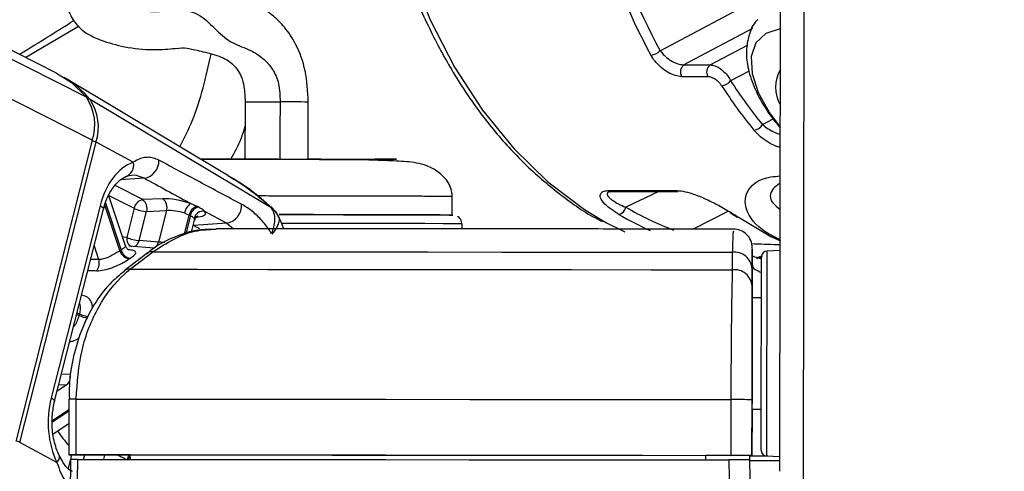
# Model space of a CAD drawing. Header units: millimetres. Extents: x 20 to 22981, y 40 to 19992.
# Tile 7 of 158: x 3953 to 4059, y 6447 to 6495. Entities that reach past the tile are written whole.
import ezdxf

# ---------------------------------------------------------------- set-up
doc = ezdxf.new("R2010")
doc.units = ezdxf.units.MM
doc.header["$LTSCALE"] = 2
doc.layers.add('COMPONENT_GEOMETRY', color=7, linetype='Continuous')
doc.styles.add('SLDTEXTSTYLE0', font='TXT', dxfattribs={"width": 0.75})
doc.dimstyles.new('SLDDIMSTYLE0', dxfattribs={"dimtxt": 100, "dimasz": 6.604, "dimexe": 0, "dimexo": 0.0625, "dimgap": 25, "dimtad": 0, "dimtih": 1, "dimtoh": 1, "dimdec": 0, "dimrnd": 1e-09, "dimzin": 12, "dimdsep": 46, "dimtxsty": 'SLDTEXTSTYLE0', "dimsah": 1, "dimcen": 0.09, "dimadec": 0, "dimazin": 3, "dimtfac": 1, "dimtdec": 0, "dimtofl": 0, "dimtmove": 0, "dimatfit": 3, "dimfxl": 1, "dimfrac": 2, "dimtolj": 1, "dimtzin": 12, "dimarcsym": 0})

# ---------------------------------------------------------------- blocks, each defined once
blk = doc.blocks.new('_D_4')
at = {"layer": 'COMPONENT_GEOMETRY', "color": 7}
for p, q in [((6638.52, 7959.49), (995.17, 7959.49)), ((1001.52, 7959.49), (1001.52, 5203.33)), ((801.45, 5183.02), (770.98, 5183.02)), ((770.98, 5183.02), (770.98, 5024.27)), ((1201.59, 5183.02), (1232.06, 5183.02)), ((1232.06, 5183.02), (1232.06, 5024.27)), ((770.98, 5024.27), (801.45, 5024.27)), ((1232.06, 5024.27), (1201.59, 5024.27)), ((1001.52, 2118.49), (1001.52, 4874.65)), ((6578.75, 2118.49), (995.17, 2118.49))]:
    blk.add_line(p, q, dxfattribs=at)
for points in [[(1001.52, 7959.49), (1000.51, 7952.89), (1002.54, 7952.89)], [(1001.52, 2118.49), (1002.54, 2125.1), (1000.51, 2125.1)]]:
    blk.add_solid(points, dxfattribs=at)
at = {"layer": 'COMPONENT_GEOMETRY', "color": 7, "char_height": 100, "attachment_point": 1, "style": 'SLDTEXTSTYLE0'}
for s, insert in [('9\'6.98"', (801.45, 5153.18)), ('2921mm', (728.74, 5003.56))]:
    blk.add_mtext(s, dxfattribs=dict(at, insert=insert))

msp = doc.modelspace()

# ---------------------------------------------------------------- linework, layer by layer
at = {"color": 8, "linetype": 'Continuous', "lineweight": 25}
for p, q in [((3960.89, 6482.22), (3704.58, 6612.47)), ((3960.25, 6486.86), (3713.06, 6612.47)), ((4037.47, 6441.74), (4037.67, 6587.84)), ((4022.03, 6491.87), (4034.98, 6498.76)), ((3959.48, 6494.5), (3953.73, 6491.13)), ((4031.99, 6494.28), (4024.58, 6490.34)), ((4027.41, 6490.34), (4031.43, 6492.48)), ((4031.6, 6489.68), (4029.62, 6488.63)), ((4033.05, 6483.91), (4034.21, 6484.53)), ((3966.5, 6478.13), (3963.93, 6477.95)), ((3966.32, 6475.83), (3963.34, 6477.34)), ((4021.9, 6476.71), (4018.34, 6475.01)), ((3963.87, 6470.33), (3962.23, 6475.24)), ((3962.3, 6475.47), (3963.99, 6470.4)), ((3962.68, 6476.27), (3965.41, 6474.89)), ((3980.08, 6475.03), (3980.12, 6474.99)), ((4025.54, 6472.65), (4029.37, 6474.6)), ((3970.8, 6472.09), (3971.33, 6474.17)), ((3971.45, 6474.11), (3970.95, 6472.13)), ((3972.1, 6473.94), (3972.31, 6473.96)), ((3975.38, 6473.29), (3976.11, 6472.69)), ((3971.76, 6473.04), (3971.79, 6473.04)), ((3971.79, 6473.04), (3971.77, 6473.06)), ((3961.08, 6470.84), (3961.57, 6469.38)), ((3961.57, 6469.38), (3960.72, 6469.39)), ((4032.44, 6469.49), (4033.04, 6469.71)), ((3959.26, 6463.64), (3959.5, 6463.52)), ((3959.45, 6463.35), (3959.21, 6463.47)), ((3958.53, 6456.98), (3957.57, 6457.02)), ((3958.14, 6455.87), (3957.11, 6455.18)), ((3957.29, 6455.91), (3958.14, 6455.87)), ((3956.6, 6452.05), (3958.37, 6453.23)), ((3958.37, 6453.03), (3956.6, 6451.85)), ((3958.66, 6448.33), (3958.29, 6446.86)), ((3959.95, 6447.84), (3960.08, 6448.33)), ((3962.2, 6448.32), (3962.08, 6447.83))]:
    msp.add_line(p, q, dxfattribs=at)
at = {"color": 7, "linetype": 'Continuous', "lineweight": 25}
for p, q in [((3957.05, 6489.45), (3714.96, 6612.47)), ((4034.91, 6446.56), (4035.12, 6603.46)), ((4024.58, 6490.34), (4027.41, 6490.34)), ((4027.18, 6489.07), (4024.36, 6489.07)), ((3975.48, 6478.42), (3958.04, 6488.88)), ((3980.12, 6474.99), (3960.65, 6486.62)), ((3977.34, 6486.35), (3977.33, 6480.19)), ((3984.13, 6480.18), (3984.14, 6486.34)), ((3960.89, 6482.22), (3952.68, 6449.9)), ((3953.07, 6449.68), (3961.29, 6482.01)), ((3965.3, 6479.85), (3961.29, 6482.01)), ((3977.33, 6480.18), (3973.23, 6480.19)), ((4016.54, 6476.81), (4023.67, 6476.81)), ((4016.8, 6476.7), (4016.83, 6476.7)), ((4016.82, 6476.71), (4023.95, 6476.71)), ((3964.46, 6470.84), (3962.66, 6476.24)), ((3968.46, 6475.92), (3966.32, 6475.83)), ((3972.17, 6475.1), (3971.48, 6475.42)), ((3999.65, 6474.17), (3999.65, 6476.16)), ((3961.73, 6475.17), (3956.46, 6454.46)), ((3956.83, 6454.1), (3962.09, 6474.8)), ((3965.41, 6474.89), (3964.61, 6471.76)), ((3965.95, 6471.42), (3966.74, 6474.55)), ((3966.74, 6474.55), (3968.89, 6474.64)), ((3968.89, 6474.64), (3968.03, 6471.26)), ((3970.84, 6474.36), (3971.33, 6474.17)), ((3972.98, 6474.6), (3975.38, 6473.29)), ((3971.58, 6472.31), (3971.91, 6473.61)), ((3975.38, 6473.29), (3971.79, 6473.04)), ((4000.72, 6472.68), (4000.7, 6473.22)), ((4030.53, 6473.89), (4033.95, 6471.87)), ((3968.03, 6471.26), (3965.95, 6471.42)), ((4033.95, 6471.87), (4034.97, 6471.4)), ((3966.77, 6470.04), (3964.32, 6468.15)), ((3967.6, 6470.6), (3964.82, 6470.81)), ((3964.96, 6468.32), (3967.41, 6470.21)), ((4029.8, 6470.16), (4029.8, 6468.27)), ((4031.94, 6470.42), (4031.94, 6468.81)), ((4034.94, 6470.35), (4033.51, 6470.28)), ((4032.95, 6469.73), (4032.45, 6469.57)), ((4032.45, 6469.57), (4032.94, 6469.57)), ((4031.94, 6468.81), (4031.93, 6465.25)), ((4031.93, 6466.51), (4031.94, 6468.41)), ((4032.93, 6465.25), (4031.93, 6465.25)), ((4031.93, 6465.25), (4031.93, 6465.25)), ((4031.92, 6459.36), (4031.91, 6448.26)), ((3958.37, 6454.33), (3958.36, 6448.33)), ((3958.37, 6454.33), (3958.37, 6454.33)), ((3959.15, 6448.34), (3959.16, 6454.34)), ((4029.65, 6454.28), (4029.64, 6448.28)), ((4031.91, 6448.27), (4031.92, 6454.27)), ((4031.92, 6453.25), (4031.91, 6448.23)), ((4031.91, 6448.24), (4031.92, 6453.25)), ((4031.92, 6453.25), (4032.92, 6453.25)), ((3956.66, 6450.58), (3958.36, 6451.71)), ((3957.08, 6447.52), (3953.07, 6449.68)), ((3958.53, 6447.83), (3958.51, 6441.7)), ((3964.94, 6448.32), (3958.95, 6448.33)), ((3963.74, 6447.83), (3964.95, 6447.82)), ((3964.94, 6448.33), (3964.95, 6447.83)), ((4026.91, 6448.28), (4026.91, 6448.26)), ((4026.91, 6448.28), (4026.91, 6447.78)), ((4031.91, 6448.26), (4026.91, 6448.26)), ((4026.91, 6448.26), (4026.91, 6447.78)), ((4031.7, 6447.76), (4031.69, 6448.26)), ((4031.69, 6448.24), (4031.91, 6448.24)), ((4031.8, 6441.67), (4031.7, 6447.77)), ((4031.91, 6448.27), (4031.91, 6448.26)), ((4031.91, 6448.24), (4031.91, 6448.23)), ((4033.48, 6448.22), (4034.91, 6448.14))]:
    msp.add_line(p, q, dxfattribs=at)
at = {"color": 8, "linetype": 'Continuous', "lineweight": 25, "flags": 128}
for points in [[(3991.29, 6518.19), (3992.04, 6512.47), (3993.32, 6506.44), (3995.08, 6500.65), (3997.28, 6495.18), (3999.9, 6490.09), (4002.91, 6485.45), (4006.27, 6481.32), (4009.94, 6477.74), (4013.87, 6474.77), (4016.27, 6473.33)], [(4034.97, 6494.22), (4034.96, 6494.22), (4033.4, 6493.73), (4032.34, 6492.72), (4031.84, 6491.25), (4031.93, 6489.43), (4032.6, 6487.36), (4033.82, 6485.17), (4034.96, 6483.65)], [(3977.34, 6486.35), (3977.36, 6486.35), (3977.76, 6486.35), (3978.61, 6486.35), (3979.79, 6486.35), (3981.11, 6486.35)], [(3961.73, 6475.17), (3961.89, 6475.07), (3962.01, 6474.98), (3962.08, 6474.89), (3962.09, 6474.81), (3962.09, 6474.8)], [(4000.7, 6473.22), (4000.64, 6473.22), (4000.01, 6473.22), (3998.68, 6473.23), (3996.7, 6473.24), (3994.13, 6473.24), (3991.08, 6473.25), (3987.65, 6473.26), (3983.97, 6473.26), (3981.29, 6473.27)], [(3972.45, 6472.67), (3972.25, 6472.79), (3971.79, 6473.04)], [(3964.61, 6471.76), (3964.29, 6471.8), (3964.14, 6471.81)], [(4033.51, 6470.28), (4033.51, 6470.26), (4033.51, 6469.73), (4033.5, 6468.49), (4033.5, 6466.61), (4033.5, 6464.24), (4033.5, 6461.52)], [(4032.94, 6469.41), (4032.92, 6469.42), (4032.73, 6469.49)], [(4033.5, 6461.52), (4033.49, 6458.65), (4033.49, 6455.82), (4033.48, 6453.22), (4033.48, 6451.04), (4033.48, 6449.41), (4033.48, 6448.45), (4033.48, 6448.22)], [(3956.46, 6454.46), (3956.63, 6454.36), (3956.75, 6454.27), (3956.81, 6454.18), (3956.83, 6454.11), (3956.83, 6454.09)], [(3957.08, 6447.52), (3957.23, 6447.7), (3957.32, 6447.88), (3957.37, 6448.04), (3957.36, 6448.18), (3957.34, 6448.26)]]:
    msp.add_lwpolyline(points, dxfattribs=at)
at = {"color": 7, "linetype": 'Continuous', "lineweight": 25, "flags": 128}
for points in [[(3957.05, 6489.45), (3958.64, 6488.43), (3960.25, 6486.86)], [(3972.29, 6475.04), (3972.26, 6475.06), (3972.17, 6475.1)], [(3981, 6474.22), (3984.36, 6474.21), (3987.94, 6474.2), (3991.23, 6474.2), (3994.12, 6474.19), (3996.49, 6474.18), (3998.25, 6474.18), (3999.33, 6474.17), (3999.7, 6474.16)], [(3999.56, 6474.17), (3999.35, 6474.17), (3998.34, 6474.18), (3996.64, 6474.18), (3994.34, 6474.19), (3991.5, 6474.2), (3988.25, 6474.2), (3984.71, 6474.21), (3981.01, 6474.22), (3981.01, 6474.22)], [(3971.33, 6474.17), (3971.42, 6474.12), (3971.45, 6474.11)], [(4016.27, 6473.33), (4018, 6472.45), (4018.24, 6472.34)], [(4030.53, 6473.89), (4030.42, 6473.91), (4030.34, 6473.94)], [(3967.41, 6470.21), (3974.41, 6470.21), (3981.69, 6470.2), (3989.23, 6470.2), (3997, 6470.19), (4004.98, 6470.18), (4013.12, 6470.18), (4021.41, 6470.17), (4029.8, 6470.16)], [(4032.93, 6461.4), (4032.93, 6463.97), (4032.93, 6466.21), (4032.94, 6467.98), (4032.94, 6469.16), (4032.94, 6469.66), (4032.94, 6469.68)], [(3964.96, 6468.32), (3972.22, 6468.32), (3979.78, 6468.31), (3987.61, 6468.31), (3995.69, 6468.3), (4003.98, 6468.29), (4012.45, 6468.29), (4021.07, 6468.28), (4029.8, 6468.27)], [(4032.93, 6465.25), (4032.93, 6465.57), (4032.93, 6465.85)], [(4031.93, 6465.25), (4031.93, 6465.14), (4031.93, 6464.81), (4031.93, 6464.26), (4031.93, 6463.53), (4031.93, 6462.64), (4031.93, 6461.63), (4031.93, 6460.52), (4031.92, 6459.36)], [(4032.91, 6448.82), (4032.91, 6449.04), (4032.91, 6449.94), (4032.91, 6451.48), (4032.92, 6453.55), (4032.92, 6456.01), (4032.92, 6458.68), (4032.93, 6461.4)], [(3959.16, 6454.34), (3967.02, 6454.33), (3975.22, 6454.33), (3983.73, 6454.32), (3992.51, 6454.32), (4001.54, 6454.31), (4010.76, 6454.3), (4020.14, 6454.29), (4029.65, 6454.28)], [(4032.91, 6452.65), (4032.92, 6452.79), (4032.92, 6453.25)], [(3958.95, 6448.33), (3958.68, 6448.33), (3958.49, 6448.33), (3958.38, 6448.33), (3958.36, 6448.33), (3958.44, 6448.34), (3958.6, 6448.34), (3958.84, 6448.34), (3959.15, 6448.34)], [(3959.15, 6448.34), (3967.01, 6448.33), (3975.21, 6448.33), (3983.72, 6448.32), (3992.51, 6448.32), (4001.53, 6448.31), (4010.75, 6448.3), (4020.13, 6448.29), (4029.64, 6448.28)], [(3959.3, 6441.66), (3959.31, 6445.66), (3959.32, 6447.84)], [(3959.32, 6447.84), (3967.14, 6447.83), (3975.3, 6447.83), (3983.77, 6447.82), (3992.51, 6447.82), (4001.48, 6447.81), (4010.64, 6447.8), (4019.97, 6447.79), (4029.42, 6447.78)], [(3964.94, 6448.33), (3971.94, 6448.32), (3979.2, 6448.32), (3986.7, 6448.31), (3994.42, 6448.31), (4002.33, 6448.3), (4010.4, 6448.29), (4018.6, 6448.29), (4026.91, 6448.28)], [(4029.42, 6447.78), (4029.49, 6443.78), (4029.53, 6441.61)], [(4031.69, 6448.21), (4032.21, 6448.21), (4033.61, 6448.21)]]:
    msp.add_lwpolyline(points, dxfattribs=at)
at = {"color": 7, "linetype": 'Continuous', "lineweight": 25}
for centre, radius, start, end in [((4020.89, 6492.97), 1.58, 275.0961, 316.3077), ((4025.17, 6489.58), 0.957, 127.5665, 212.1726), ((4027.99, 6489.58), 0.957, 127.5665, 212.1726), ((4038.3, 6487.93), 3.84, 150.0571, 209.7893), ((3952.85, 6480.25), 10.07, 39.2001, 60.267), ((4028.5, 6489.53), 1.44, 275.8598, 321.1554), ((3955.85, 6483.89), 5.31, 341.7268, 34.0226), ((3956.27, 6483.66), 5.28, 341.7268, 34.0226), ((4031.97, 6484.57), 1.27, 277.085, 328.6081), ((3964.15, 6479.49), 1.2, 283.6721, 17.4452), ((3966.13, 6480.03), 1.94, 280.8497, 1.336), ((4023.96, 6477.15), 0.444, 230.0489, 269.1431), ((3966.57, 6474.67), 1.19, 102.5759, 169.3404), ((3965.58, 6474.87), 1.21, 344.4892, 52.3748), ((3967.73, 6474.96), 1.21, 344.4892, 52.3748), ((3972.4, 6474.14), 1.58, 125.8352, 171.7826), ((3975.02, 6475.19), 1.94, 280.8664, 4.0207), ((3966.93, 6478.09), 3.55, 244.6167, 266.9854), ((3972.53, 6473.93), 1.23, 107.0071, 168.7804), ((3972.65, 6473.87), 1.23, 107.2064, 168.7577), ((3972.88, 6473.53), 1.07, 84.6547, 164.9483), ((4017.34, 6475.22), 1.02, 282.9149, 348.0828), ((4029.71, 6474.76), 0.367, 237.7779, 270.7428), ((4029.94, 6470.65), 2, 359.8719, 91.2784), ((3966.13, 6474.97), 3.55, 244.6167, 266.9854), ((3968.29, 6463.82), 7.86, 123.1708, 124.2002), ((3965.1, 6470.68), 1.28, 196.1755, 258.4545), ((3965.21, 6470.74), 1.27, 195.363, 258.2982), ((3967.3, 6469.32), 0.898, 82.7662, 126.343), ((4030.03, 6468.26), 1.91, 4.2256, 97.0641), ((4033.54, 6469.68), 0.6, 92.923, 179.923), ((3960.28, 6468.97), 1.36, 324.035, 17.3968), ((3968.9, 6463.46), 7.22, 123.1708, 124.2002), ((4030.03, 6466.37), 1.91, 4.2217, 96.9779), ((3974.83, 6459.53), 15.84, 165.4215, 166.0666), ((3957.34, 6456.78), 1.21, 311.5598, 9.5817), ((4029.67, 6014.56), 439.72, 89.7078, 90.0036), ((4033.51, 6448.82), 0.6, 179.923, 266.923), ((4029.67, 6008.56), 439.72, 89.7078, 90.0036), ((4035.13, 6827), 379.29, 269.4813, 269.971), ((4033.59, 6588.52), 140.3, 269.3154, 269.9401)]:
    msp.add_arc(centre, radius, start, end, dxfattribs=at)
at = {"color": 8, "linetype": 'Continuous', "lineweight": 25}
for centre, radius, start, end in [((3960.44, 6486.24), 0.431, 60.9215, 96.3635), ((3981.21, 5988.71), 497.64, 89.6626, 90.0115), ((3960.42, 6480.29), 1.93, 63.4103, 76.5105), ((4016.83, 6477.16), 0.447, 230.2003, 268.9917), ((3965.48, 6471.59), 0.885, 168.701, 244.5884), ((3965.1, 6471.59), 0.864, 287.4359, 348.626), ((3967.17, 6471.44), 0.874, 289.36, 348.4588), ((3964.85, 6467.43), 0.895, 82.8573, 127.3021), ((3960.98, 6466.66), 3.64, 245.2071, 260.5281), ((3961.03, 6466.68), 3.51, 244.1552, 260.6574), ((3958.89, 6360.21), 94.12, 89.8378, 90.3187), ((3966.45, 6456.8), 11, 212.3726, 222.7131), ((3952.21, 6447.96), 1.93, 63.4106, 76.5169), ((3966.07, 6447.43), 1.49, 143.5023, 165.226), ((3966.19, 6447.39), 1.49, 147.7128, 162.7885)]:
    msp.add_arc(centre, radius, start, end, dxfattribs=at)
at = {"color": 7, "linetype": 'Continuous', "lineweight": 25}
for centre, major_axis, ratio, start_param, end_param in [((4053.05, 6525.57), (0.48, 56), 0.718516, 1.617665, 2.233375), ((4053.6, 6525.56), (0.48, 55.2), 0.718681, 1.617759, 2.233469), ((4058.71, 6525.57), (0.48, 56), 0.718516, 2.309933, 2.431886), ((4059.26, 6525.56), (0.48, 55.2), 0.718681, 2.310027, 2.43198), ((3966.36, 6472.67), (0.17, 7.38), 0.672041, 0.250533, 1.241199), ((3970.22, 6474.96), (2.74, -0.59), 0.275805, 1.154069, 2.323762), ((3970.02, 6474.02), (1.77, -0.34), 0.295802, 1.146891, 2.316584), ((3970.34, 6474.9), (2.74, -0.59), 0.275805, 5.570075, 6.621048), ((4045.33, 6525.57), (-0.45, 56), 0.695649, 2.717805, 2.740465), ((3961.1, 6451.97), (0.17, 7.38), 0.672041, 1.241199, 2.231865)]:
    msp.add_ellipse(centre, major_axis=major_axis, ratio=ratio, start_param=start_param, end_param=end_param, dxfattribs=at)
at = {"color": 8, "linetype": 'Continuous', "lineweight": 25}
for centre, major_axis, ratio, start_param, end_param in [((4031.89, 6525.57), (-5.04, 55.88), 0.732463, 2.664481, 2.750977), ((4032.43, 6525.61), (-5.05, 55.08), 0.732786, 2.66342, 2.794826), ((3970.14, 6473.96), (1.77, -0.34), 0.295802, 6.265596, 6.61387)]:
    msp.add_ellipse(centre, major_axis=major_axis, ratio=ratio, start_param=start_param, end_param=end_param, dxfattribs=at)
at = {"color": 7, "linetype": 'Continuous', "lineweight": 25}
for points, knots in [([(3990.72, 6518.3), (3990.91, 6516.52), (3991.32, 6512.78), (3992.49, 6507.23), (3994.09, 6501.7), (3996.11, 6496.43), (3998.53, 6491.49), (4001.31, 6486.93), (4004.43, 6482.82), (4007.85, 6479.17), (4011.56, 6476.11), (4014.24, 6474.21), (4015.71, 6473.52), (4015.83, 6473.46)], [0, 0, 0, 0, 0.0904983, 0.1906151, 0.2907664, 0.3909575, 0.4911876, 0.5914456, 0.6916935, 0.7918782, 0.8919227, 0.9917318, 1, 1, 1, 1]), ([(3970.78, 6517.01), (3969.68, 6515.81), (3967.51, 6513.45), (3964.45, 6509.92), (3962, 6506.82), (3960.24, 6504.27), (3959.06, 6502.23), (3958.31, 6500.41), (3957.89, 6498.53), (3958.04, 6496.62), (3959.03, 6494.74), (3960.29, 6493.64), (3961.91, 6492.94), (3964.43, 6492.18), (3967.45, 6491.91), (3970.05, 6492.13), (3971.03, 6492.23), (3972.41, 6491.83), (3974.27, 6491.44), (3975.39, 6490.91), (3976.16, 6490.34), (3976.87, 6489.4), (3977.28, 6487.92), (3977.32, 6486.91), (3977.34, 6486.35)], [0, 0, 0, 0, 0.078657, 0.154625, 0.216569, 0.25594, 0.288853, 0.317898, 0.344465, 0.385221, 0.416072, 0.454405, 0.502261, 0.562058, 0.628033, 0.692323, 0.754407, 0.814575, 0.870189, 0.896149, 0.922757, 0.955881, 0.975204, 1, 1, 1, 1]), ([(3984.14, 6486.34), (3984.08, 6487.48), (3983.96, 6489.68), (3982.95, 6492.48), (3981.7, 6494.34), (3980.19, 6495.86), (3978.24, 6497.08), (3976.37, 6497.91), (3974.43, 6498.3), (3972.5, 6498.44), (3971.05, 6498.57), (3970.15, 6498.75), (3968.55, 6499.07), (3967.01, 6499.2), (3965.81, 6498.87), (3965.13, 6498.95), (3964.91, 6498.98)], [0, 0, 0, 0, 0.080299, 0.155315, 0.218174, 0.268202, 0.348533, 0.435571, 0.513494, 0.581108, 0.62629, 0.658497, 0.715279, 0.822806, 0.941155, 1, 1, 1, 1]), ([(3953.03, 6491.49), (3953.24, 6491.61), (3955.35, 6492.88), (3957.22, 6494.06), (3958.91, 6495.13)], [0, 0, 0, 0, 0.098457, 1, 1, 1, 1]), ([(4032.53, 6495.2), (4032.49, 6495.17), (4032.02, 6494.75), (4031.55, 6493.57), (4031.24, 6491.81), (4031.46, 6489.84), (4032.2, 6487.7), (4033.36, 6485.54), (4034.45, 6484.18), (4034.96, 6483.55)], [0, 0, 0, 0, 0.01333, 0.168227, 0.321615, 0.484333, 0.65995, 0.841711, 1, 1, 1, 1]), ([(4024.36, 6489.07), (4024.13, 6489.1), (4023.67, 6489.14), (4022.87, 6489.51), (4022.1, 6490.06), (4021.45, 6490.71), (4021.16, 6491.18), (4021.03, 6491.39)], [0, 0, 0, 0, 0.199752, 0.399876, 0.607041, 0.826549, 1, 1, 1, 1]), ([(4022.03, 6491.87), (4022.14, 6491.74), (4022.38, 6491.42), (4022.89, 6490.99), (4023.48, 6490.63), (4024.08, 6490.39), (4024.42, 6490.36), (4024.58, 6490.34)], [0, 0, 0, 0, 0.174874, 0.396366, 0.604299, 0.803217, 1, 1, 1, 1]), ([(4027.41, 6490.34), (4027.57, 6490.32), (4027.89, 6490.29), (4028.42, 6490.02), (4028.92, 6489.62), (4029.35, 6489.13), (4029.54, 6488.79), (4029.62, 6488.63)], [0, 0, 0, 0, 0.20315, 0.40434, 0.608443, 0.821733, 1, 1, 1, 1]), ([(4028.64, 6488.1), (4028.58, 6488.19), (4028.44, 6488.38), (4028.15, 6488.66), (4027.82, 6488.89), (4027.48, 6489.04), (4027.28, 6489.06), (4027.18, 6489.07)], [0, 0, 0, 0, 0.18302, 0.400043, 0.604373, 0.802384, 1, 1, 1, 1]), ([(3968.07, 6480.07), (3967.87, 6480.16), (3967.48, 6480.34), (3966.97, 6480.4), (3966.45, 6480.36), (3965.92, 6480.21), (3965.51, 6479.97), (3965.3, 6479.85)], [0, 0, 0, 0, 0.205784, 0.418257, 0.553993, 0.774326, 1, 1, 1, 1]), ([(3976.95, 6475.33), (3975.45, 6476.13), (3972.49, 6477.7), (3969.53, 6479.29), (3968.07, 6480.07)], [0, 0, 0, 0, 0.506743, 1, 1, 1, 1]), ([(3972.49, 6480.21), (3972.86, 6480.21), (3974.41, 6480.21), (3978.36, 6480.21), (3983.49, 6480.2), (3988.28, 6480.19), (3991.89, 6480.18), (3993.78, 6480.18), (3993.69, 6480.17), (3991.59, 6480.17), (3988.21, 6480.16), (3985.35, 6480.17), (3984.13, 6480.17)], [0, 0, 0, 0, 0.0348737, 0.1451795, 0.2554853, 0.3657911, 0.4760969, 0.5864027, 0.6967085, 0.8070143, 0.9173202, 1, 1, 1, 1]), ([(3999.65, 6476.16), (3999.63, 6476.43), (3999.58, 6476.98), (3999.22, 6477.71), (3998.72, 6478.33), (3997.94, 6478.99), (3996.86, 6479.53), (3995.38, 6479.89), (3993.84, 6479.97), (3991.13, 6480.09), (3988.31, 6480.13), (3985.41, 6480.13), (3982.39, 6480.14), (3979.34, 6480.14), (3976.4, 6480.15), (3974.1, 6480.15), (3972.95, 6480.15), (3972.6, 6480.15)], [0, 0, 0, 0, 0.022914, 0.046541, 0.071226, 0.096786, 0.149354, 0.204944, 0.323096, 0.429975, 0.527054, 0.616976, 0.704721, 0.791291, 0.876678, 0.961805, 1, 1, 1, 1]), ([(3964.44, 6478.33), (3964.74, 6478.41), (3965.43, 6478.6), (3966.11, 6478.3), (3966.5, 6478.13)], [0, 0, 0, 0, 0.429774, 1, 1, 1, 1]), ([(3962.09, 6474.8), (3962.17, 6475.09), (3962.42, 6475.95), (3963.06, 6477.14), (3963.91, 6478.03), (3964.43, 6478.27), (3964.65, 6478.37)], [0, 0, 0, 0, 0.156397, 0.463095, 0.767227, 1, 1, 1, 1]), ([(3966.5, 6478.13), (3968.09, 6477.26), (3969.75, 6476.36), (3971.41, 6475.45), (3971.48, 6475.42)], [0, 0, 0, 0, 0.961066, 1, 1, 1, 1]), ([(3980.12, 6474.99), (3979.58, 6475.45), (3978.51, 6476.38), (3976.95, 6477.52), (3975.91, 6478.14), (3975.47, 6478.4)], [0, 0, 0, 0, 0.3683066, 0.7385613, 1, 1, 1, 1]), ([(3980.09, 6475.04), (3979.76, 6475.34), (3978.38, 6476.6), (3976.82, 6477.7), (3975.55, 6478.38), (3975.53, 6478.39)], [0, 0, 0, 0, 0.236198, 0.992798, 1, 1, 1, 1]), ([(4017.57, 6474.23), (4017.02, 6474.6), (4016.1, 6475.2), (4015.56, 6476), (4015.57, 6476.49), (4015.91, 6476.77), (4016.34, 6476.8), (4016.54, 6476.81)], [0, 0, 0, 0, 0.343371, 0.565902, 0.738595, 0.878696, 1, 1, 1, 1]), ([(4016.51, 6476.68), (4016.5, 6476.68), (4016.48, 6476.65), (4016.57, 6476.71), (4016.74, 6476.7), (4016.8, 6476.7)], [0, 0, 0, 0, 0.0708939, 0.6887112, 1, 1, 1, 1]), ([(4023.67, 6476.81), (4023.94, 6476.8), (4024.48, 6476.76), (4025.56, 6476.46), (4026.9, 6475.94), (4028.4, 6475.19), (4029.27, 6474.67), (4029.72, 6474.39)], [0, 0, 0, 0, 0.142347, 0.284676, 0.473251, 0.728841, 1, 1, 1, 1]), ([(3980.18, 6472.18), (3980.11, 6472.3), (3979.78, 6472.84), (3979.06, 6473.73), (3978.19, 6474.52), (3977.47, 6475.03), (3977.13, 6475.23), (3976.95, 6475.33)], [0, 0, 0, 0, 0.082088, 0.387541, 0.701255, 0.85006, 1, 1, 1, 1]), ([(3972.98, 6474.6), (3972.93, 6474.64), (3972.75, 6474.79), (3972.48, 6474.93), (3972.29, 6475.04)], [0, 0, 0, 0, 0.27439, 1, 1, 1, 1]), ([(3980.12, 6474.99), (3980.23, 6474.8), (3980.46, 6474.42), (3980.54, 6473.67), (3980.44, 6472.91), (3980.26, 6472.41), (3980.18, 6472.18)], [0, 0, 0, 0, 0.261822, 0.541742, 0.790389, 1, 1, 1, 1]), ([(3980.91, 6474.08), (3980.91, 6474.08), (3980.91, 6474.08), (3980.91, 6474.08), (3980.79, 6474.29), (3980.61, 6474.52), (3980.4, 6474.79), (3980.28, 6474.94), (3980.19, 6475.02), (3980.13, 6475.08)], [0, 0, 0, 0, 0.000094, 0.000197, 0.00044, 0.549996, 0.670944, 0.788986, 1, 1, 1, 1]), ([(3981.52, 6472.69), (3981.32, 6473.18), (3981.05, 6473.83), (3980.72, 6474.44), (3980.63, 6474.6)], [0, 0, 0, 0, 0.7398257, 1, 1, 1, 1]), ([(4029.52, 6474.45), (4029.59, 6474.41), (4029.86, 6474.23), (4030.13, 6474.07), (4030.34, 6473.94)], [0, 0, 0, 0, 0.249992, 1, 1, 1, 1]), ([(3971.45, 6474.11), (3971.57, 6474.04), (3971.74, 6473.94), (3971.82, 6473.84), (3971.85, 6473.81)], [0, 0, 0, 0, 0.718824, 1, 1, 1, 1]), ([(3971.93, 6473.61), (3971.94, 6473.67), (3971.98, 6473.85), (3972.15, 6474.01), (3972.25, 6474.06), (3972.23, 6474.06), (3972.23, 6474.06)], [0, 0, 0, 0, 0.234941, 0.606396, 0.924095, 1, 1, 1, 1]), ([(4000.68, 6473.29), (4000.66, 6473.38), (4000.64, 6473.57), (4000.48, 6473.79), (4000.34, 6473.94), (4000.25, 6473.99), (4000.23, 6474.01)], [0, 0, 0, 0, 0.308968, 0.636645, 0.910896, 1, 1, 1, 1]), ([(3974.19, 6472.62), (3973.58, 6472.62), (3972.07, 6472.62), (3969.75, 6471.85), (3967.89, 6470.94), (3966.97, 6470.16), (3966.79, 6470)], [0, 0, 0, 0, 0.2344041, 0.5741252, 0.912672, 1, 1, 1, 1]), ([(3967.41, 6470.21), (3968.89, 6471.15), (3971.08, 6472.54), (3973.45, 6472.61), (3974.23, 6472.64)], [0, 0, 0, 0, 0.673306, 1, 1, 1, 1]), ([(4029.94, 6472.65), (4028.93, 6472.65), (4024.95, 6472.65), (4018.07, 6472.66), (4009.41, 6472.67), (4000.95, 6472.68), (3992.73, 6472.68), (3984.79, 6472.69), (3978.65, 6472.69), (3975.22, 6472.69), (3974.22, 6472.69)], [0, 0, 0, 0, 0.050578, 0.19868, 0.346806, 0.494934, 0.643065, 0.791199, 0.939337, 1, 1, 1, 1]), ([(3963.87, 6470.33), (3963.73, 6470.23), (3963.45, 6470.05), (3962.91, 6469.75), (3962.36, 6469.5), (3961.9, 6469.38), (3961.66, 6469.38), (3961.57, 6469.38)], [0, 0, 0, 0, 0.219859, 0.440343, 0.66314, 0.88549, 1, 1, 1, 1]), ([(3964.86, 6470.38), (3964.87, 6470.38), (3964.88, 6470.37), (3964.8, 6470.4), (3964.64, 6470.53), (3964.48, 6470.71), (3964.47, 6470.84), (3964.47, 6470.84)], [0, 0, 0, 0, 0.069904, 0.319543, 0.599846, 0.979972, 1, 1, 1, 1]), ([(3964.95, 6469.5), (3965.05, 6469.56), (3965.32, 6469.75), (3965.58, 6470), (3965.6, 6470.22), (3965.34, 6470.37), (3964.96, 6470.41), (3964.77, 6470.44)], [0, 0, 0, 0, 0.116734, 0.333017, 0.551924, 0.773865, 1, 1, 1, 1]), ([(4031.94, 6468.41), (4031.94, 6469.2), (4031.94, 6470.85), (4031.94, 6470.57), (4031.94, 6470.42)], [0, 0, 0, 0, 0.484204, 1, 1, 1, 1]), ([(3961.38, 6468.17), (3961.5, 6468.17), (3961.87, 6468.18), (3962.57, 6468.33), (3963.42, 6468.64), (3964.23, 6469.04), (3964.64, 6469.3), (3964.84, 6469.43)], [0, 0, 0, 0, 0.119584, 0.349288, 0.573021, 0.788436, 1, 1, 1, 1]), ([(4032.73, 6469.49), (4032.69, 6469.5), (4032.32, 6469.59), (4032.12, 6469.67), (4031.94, 6469.74)], [0, 0, 0, 0, 0.128129, 1, 1, 1, 1]), ([(3964.34, 6468.11), (3963.8, 6467.67), (3962.59, 6466.69), (3961.04, 6464.57), (3959.71, 6461.94), (3958.82, 6458.99), (3958.38, 6456.41), (3958.41, 6454.84), (3958.42, 6454.33)], [0, 0, 0, 0, 0.147971, 0.335752, 0.526882, 0.717771, 0.908409, 1, 1, 1, 1]), ([(3959.16, 6454.34), (3959.28, 6456.12), (3959.53, 6459.69), (3961.44, 6464.44), (3963.48, 6467.1), (3964.76, 6468.15), (3964.96, 6468.32)], [0, 0, 0, 0, 0.3136596, 0.6271455, 0.9416176, 1, 1, 1, 1]), ([(4029.8, 6468.27), (4029.77, 6467.24), (4029.72, 6465.2), (4029.67, 6460.47), (4029.65, 6456.64), (4029.65, 6454.56), (4029.65, 6454.28)], [0, 0, 0, 0, 0.317078, 0.634488, 0.949899, 1, 1, 1, 1]), ([(4031.92, 6454.27), (4031.92, 6454.52), (4031.92, 6456.34), (4031.92, 6459.69), (4031.93, 6463.83), (4031.93, 6465.62), (4031.93, 6466.51)], [0, 0, 0, 0, 0.050069, 0.365309, 0.6827, 1, 1, 1, 1]), ([(3957.33, 6448.26), (3957.22, 6448.51), (3956.89, 6449.25), (3956.56, 6450.76), (3956.52, 6452.55), (3956.73, 6453.63), (3956.83, 6454.1)], [0, 0, 0, 0, 0.152667, 0.457015, 0.763395, 1, 1, 1, 1]), ([(3958.77, 6446.54), (3958.64, 6446.6), (3958.26, 6446.76), (3957.81, 6447.34), (3957.47, 6448.03), (3957.34, 6448.3)], [0, 0, 0, 0, 0.251835, 0.7101, 1, 1, 1, 1]), ([(3959.32, 6447.84), (3959.16, 6447.84), (3958.83, 6447.84), (3958.56, 6447.84), (3958.55, 6447.83), (3958.55, 6447.83)], [0, 0, 0, 0, 0.364886, 0.729768, 1, 1, 1, 1]), ([(4031.7, 6447.77), (4031.68, 6447.78), (4031.63, 6447.78), (4031.29, 6447.78), (4030.78, 6447.78), (4030.13, 6447.78), (4029.66, 6447.78), (4029.42, 6447.78)], [0, 0, 0, 0, 0.197556, 0.39511, 0.592696, 0.790302, 1, 1, 1, 1])]:
    msp.add_open_spline(points, degree=3, knots=knots, dxfattribs=at)
at = {"color": 8, "linetype": 'Continuous', "lineweight": 25}
for points, knots in [([(3964.82, 6498.6), (3964.82, 6498.6), (3964.75, 6498.38), (3964.78, 6498), (3964.98, 6497.28), (3965.68, 6496.69), (3966.88, 6495.99), (3968.57, 6496.15), (3970.55, 6496.36), (3972.57, 6495.85), (3974.21, 6494.04), (3975.95, 6492.59), (3977.73, 6492.09), (3979.2, 6491.15), (3980.3, 6490.02), (3981.05, 6488.34), (3981.09, 6487.02), (3981.11, 6486.35)], [0, 0, 0, 0, 0.0002102, 0.0193509, 0.0446137, 0.1074893, 0.1759234, 0.2705824, 0.3708277, 0.4760433, 0.582173, 0.6848533, 0.7793318, 0.8450999, 0.9031821, 0.9504801, 1, 1, 1, 1]), ([(3970.31, 6481.52), (3970.79, 6482.46), (3972.34, 6485.47), (3973.14, 6489.05), (3973.69, 6491.51)], [0, 0, 0, 0, 0.313272, 1, 1, 1, 1]), ([(3981.11, 6486.35), (3981.1, 6484.77), (3981.08, 6482.73), (3981.09, 6480.68), (3981.09, 6480.21)], [0, 0, 0, 0, 0.7678843, 1, 1, 1, 1]), ([(3977.34, 6483.76), (3977.19, 6483.29), (3976.8, 6482.02), (3976.2, 6480.91), (3975.81, 6480.21)], [0, 0, 0, 0, 0.364279, 1, 1, 1, 1]), ([(4033.05, 6483.91), (4033.24, 6483.76), (4033.61, 6483.47), (4034.28, 6483.1), (4034.75, 6482.92), (4034.96, 6482.84)], [0, 0, 0, 0, 0.368848, 0.713371, 1, 1, 1, 1]), ([(4034.95, 6481.43), (4034.8, 6481.48), (4034.37, 6481.61), (4033.62, 6482.02), (4032.78, 6482.6), (4032.35, 6483.07), (4032.12, 6483.31)], [0, 0, 0, 0, 0.148543, 0.401525, 0.691543, 1, 1, 1, 1]), ([(4034.97, 6471.49), (4034.43, 6471.76), (4032.62, 6472.65), (4031.01, 6474.7), (4031.23, 6476.98), (4032.92, 6478.22), (4034.62, 6478.35), (4034.98, 6478.38)], [0, 0, 0, 0, 0.130151, 0.43372, 0.685536, 0.933916, 1, 1, 1, 1]), ([(4034.87, 6477.56), (4034.63, 6477.38), (4033.86, 6476.81), (4033.72, 6475.69), (4034.67, 6475), (4034.98, 6474.77)], [0, 0, 0, 0, 0.235728, 0.750346, 1, 1, 1, 1]), ([(4016.51, 6476.67), (4016.48, 6476.66), (4016.4, 6476.62), (4016.33, 6476.52), (4016.32, 6476.39), (4016.41, 6476.2), (4016.6, 6475.98), (4016.97, 6475.7), (4017.53, 6475.36), (4018.07, 6475.13), (4018.34, 6475.01)], [0, 0, 0, 0, 0.042463, 0.121163, 0.218574, 0.318737, 0.44902, 0.582198, 0.788462, 1, 1, 1, 1]), ([(3999.62, 6476.16), (3999.57, 6476.17), (3999.48, 6476.17), (3998.44, 6476.18), (3996.75, 6476.18), (3994.43, 6476.19), (3991.58, 6476.2), (3988.3, 6476.2), (3984.74, 6476.21), (3981.47, 6476.21), (3979.46, 6476.22), (3978.68, 6476.22)], [0, 0, 0, 0, 0.105783, 0.222991, 0.340199, 0.457407, 0.574615, 0.691822, 0.80903, 0.926238, 1, 1, 1, 1]), ([(3980.85, 6474.04), (3980.9, 6474.01), (3981.05, 6473.87), (3980.99, 6473.47), (3980.8, 6472.88), (3980.44, 6472.39), (3980.23, 6472.11)], [0, 0, 0, 0, 0.112389, 0.38752, 0.641189, 1, 1, 1, 1]), ([(4029.94, 6472.36), (4029.92, 6472.41), (4029.88, 6472.53), (4029.84, 6471.47), (4029.81, 6470.52), (4029.8, 6470.16)], [0, 0, 0, 0, 0.365119, 0.760188, 1, 1, 1, 1]), ([(3968.69, 6471.2), (3968.55, 6471.21), (3968.3, 6471.23), (3968.11, 6471.25), (3968.03, 6471.26)], [0, 0, 0, 0, 0.589962, 1, 1, 1, 1]), ([(4031.86, 6471.1), (4032.78, 6471.05), (4033.79, 6471), (4034.87, 6471.01), (4034.97, 6471.01)], [0, 0, 0, 0, 0.908281, 1, 1, 1, 1]), ([(3964.46, 6470.84), (3964.46, 6470.81), (3964.45, 6470.73), (3964.24, 6470.57), (3964.05, 6470.45), (3963.99, 6470.4)], [0, 0, 0, 0, 0.374453, 0.779591, 1, 1, 1, 1]), ([(3960.41, 6468.19), (3960.52, 6468.19), (3960.84, 6468.18), (3961.16, 6468.18), (3961.38, 6468.17)], [0, 0, 0, 0, 0.337921, 1, 1, 1, 1]), ([(4031.94, 6468.81), (4031.97, 6468.64), (4032.01, 6468.36), (4032.68, 6468.09), (4032.94, 6467.99)], [0, 0, 0, 0, 0.626587, 1, 1, 1, 1]), ([(3960.91, 6464.14), (3960.92, 6464.22), (3960.92, 6464.55), (3960.72, 6464.99), (3960.31, 6465.41), (3959.89, 6465.49), (3959.68, 6465.54)], [0, 0, 0, 0, 0.089199, 0.388128, 0.691201, 1, 1, 1, 1]), ([(3959.51, 6464.64), (3959.54, 6464.55), (3959.62, 6464.32), (3959.59, 6463.92), (3959.52, 6463.62), (3959.5, 6463.52)], [0, 0, 0, 0, 0.318942, 0.760032, 1, 1, 1, 1]), ([(3959.45, 6463.35), (3959.39, 6463.16), (3959.28, 6462.78), (3959.07, 6462.35), (3958.91, 6462.18), (3958.87, 6462.14)], [0, 0, 0, 0, 0.435295, 0.871825, 1, 1, 1, 1]), ([(3958.41, 6460.54), (3958.53, 6460.55), (3958.89, 6460.6), (3959.27, 6460.74), (3959.48, 6460.95), (3959.5, 6460.96)], [0, 0, 0, 0, 0.326661, 0.954128, 1, 1, 1, 1]), ([(3963.54, 6448.32), (3963.66, 6448.27), (3963.96, 6448.15), (3964.33, 6447.97), (3964.55, 6447.85), (3964.63, 6447.81)], [0, 0, 0, 0, 0.27666, 0.745134, 1, 1, 1, 1]), ([(3957.08, 6447.52), (3957.34, 6446.77), (3957.68, 6445.73), (3958.34, 6445.19), (3958.52, 6445.04)], [0, 0, 0, 0, 0.72187, 1, 1, 1, 1])]:
    msp.add_open_spline(points, degree=3, knots=knots, dxfattribs=at)

# ---------------------------------------------------------------- dimensions: what is measured, and where the dimension line sits
at = {"layer": 'COMPONENT_GEOMETRY', "color": 7}
dim = msp.add_linear_dim(base=(1001.52, 7959.49), p1=(6581.29, 2118.49), p2=(6641.06, 7959.49), angle=90, dimstyle='SLDDIMSTYLE0', dxfattribs=at)
dim.commit()
dim.dimension.update_dxf_attribs({"geometry": '_D_4', "text_midpoint": (1001.52, 5038.99), "dimtype": 160})

doc.saveas('drawing.dxf')
